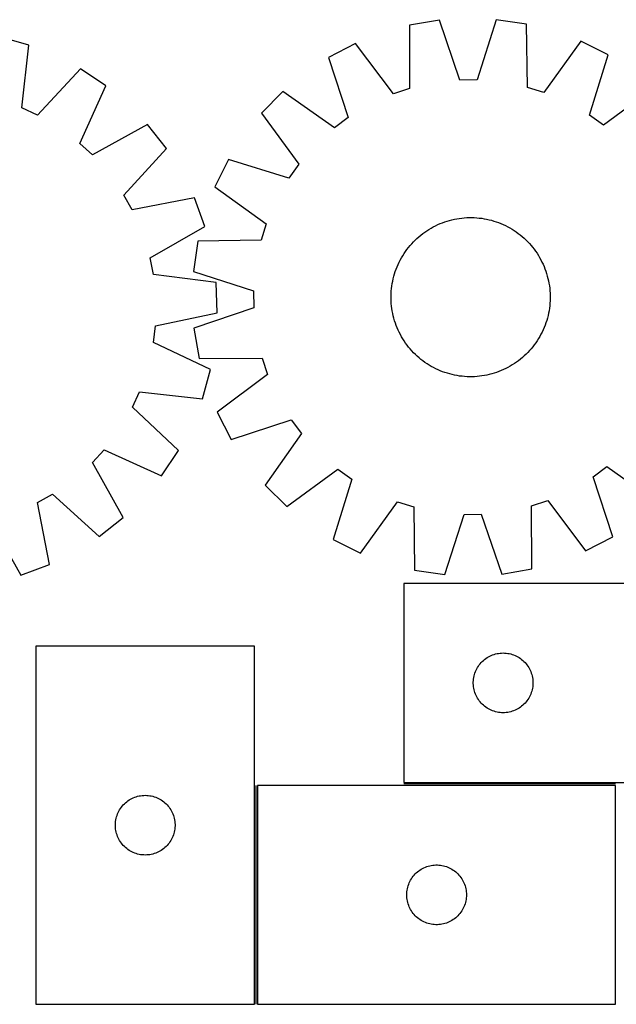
# Model space of a CAD drawing. Header units: millimetres. Extents: x 7 to 1493, y 7 to 501.
# Tile 3 of 4: x 939 to 1239, y 7 to 501. Entities that reach past the tile are written whole.
import ezdxf

# ---------------------------------------------------------------- set-up
doc = ezdxf.new("R2010")
doc.units = ezdxf.units.MM
doc.layers.add('COMMON', color=5, linetype='CONTINUOUS', true_color=0x0000ff)
doc.layers.add('CUT', color=7, linetype='CONTINUOUS', true_color=0x000000)

msp = doc.modelspace()

# ---------------------------------------------------------------- linework, layer by layer
at = {"layer": 'COMMON'}
for p, q in [((1057.684448, 6.77127), (1057.684448, 116.77127)), ((1238.434448, 117.521271), (1131.885878, 117.521271))]:
    msp.add_line(p, q, dxfattribs=at)
at = {"layer": 'CUT'}
for p, q in [((1149.923349, 501.171727), (1134.750824, 498.61731)), ((1160.198061, 471.11503), (1149.923349, 501.171727)), ((1178.46085, 501.448958), (1168.772001, 471.198323)), ((1193.680136, 499.189786), (1178.46085, 501.448958)), ((1134.750824, 498.61731), (1134.884142, 466.853226)), ((1194.163939, 467.429108), (1193.680136, 499.189786)), ((943.446161, 488.703716), (928.635092, 492.870581)), ((1220.906582, 490.634876), (1202.343978, 464.858831)), ((1234.682861, 483.783257), (1220.906582, 490.634876)), ((939.90707, 457.137126), (943.446161, 488.703716)), ((1107.695717, 489.535074), (1094.055147, 482.417111)), ((1126.75558, 464.124517), (1107.695717, 489.535074)), ((1094.055147, 482.417111), (1103.997581, 452.24887)), ((1225.328395, 453.427554), (1234.682861, 483.783257)), ((969.371206, 476.772333), (947.69611, 453.552406)), ((982.169738, 468.232537), (969.371206, 476.772333)), ((1168.772001, 471.198323), (1160.198061, 471.11503)), ((969.049249, 439.304566), (982.169738, 468.232537)), ((1071.130777, 465.418904), (1060.357395, 454.43415)), ((1097.110077, 447.14185), (1071.130777, 465.418904)), ((1134.884142, 466.853226), (1126.75558, 464.124517)), ((1202.343978, 464.858831), (1194.163939, 467.429108)), ((1257.933137, 467.233619), (1232.313816, 448.455304)), ((947.69611, 453.552406), (939.90707, 457.137126)), ((1060.357395, 454.43415), (1079.135711, 428.814829)), ((1103.997581, 452.24887), (1097.110077, 447.14185)), ((1232.313816, 448.455304), (1225.328395, 453.427554)), ((1003.13892, 448.873838), (975.349327, 433.488348)), ((1012.672106, 436.797045), (1003.13892, 448.873838)), ((975.349327, 433.488348), (969.049249, 439.304566)), ((991.254544, 413.339364), (1012.672106, 436.797045)), ((1043.807758, 431.183875), (1036.956139, 417.407596)), ((1074.163461, 421.829409), (1043.807758, 431.183875)), ((1079.135711, 428.814829), (1074.163461, 421.829409)), ((1036.956139, 417.407596), (1062.732184, 398.844992)), ((995.448965, 405.860981), (991.254544, 413.339364)), ((1026.632816, 411.905995), (995.448965, 405.860981)), ((1031.96748, 397.474366), (1026.632816, 411.905995)), ((1154.918321, 400.608608), (1156.134845, 400.923372)), ((1156.134845, 400.923372), (1157.360655, 401.199769)), ((1157.360655, 401.199769), (1158.594543, 401.437525)), ((1158.594543, 401.437525), (1159.83529, 401.636407)), ((1159.83529, 401.636407), (1161.081671, 401.796218)), ((1161.081671, 401.796218), (1162.332458, 401.9168)), ((1162.332458, 401.9168), (1163.586415, 401.998035)), ((1163.586415, 401.998035), (1164.842304, 402.039841)), ((1164.842304, 402.039841), (1166.098888, 402.042179)), ((1166.098888, 402.042179), (1167.354924, 402.005045)), ((1167.354924, 402.005045), (1168.609175, 401.928477)), ((1168.609175, 401.928477), (1169.860401, 401.812549)), ((1169.860401, 401.812549), (1171.107369, 401.657377)), ((1171.107369, 401.657377), (1172.348847, 401.463113)), ((1172.348847, 401.463113), (1173.583611, 401.229949)), ((1173.583611, 401.229949), (1174.810441, 400.958115)), ((1174.810441, 400.958115), (1176.028128, 400.64788)), ((1004.349347, 381.783176), (1031.96748, 397.474366)), ((1062.732184, 398.844992), (1060.161907, 390.664952)), ((1143.52193, 395.437396), (1144.581646, 396.112681)), ((1144.581646, 396.112681), (1145.66205, 396.754346)), ((1145.66205, 396.754346), (1146.762076, 397.361758)), ((1146.762076, 397.361758), (1147.880639, 397.934318)), ((1147.880639, 397.934318), (1149.016634, 398.47146)), ((1149.016634, 398.47146), (1150.168941, 398.972655)), ((1150.168941, 398.972655), (1151.336421, 399.437407)), ((1151.336421, 399.437407), (1152.517925, 399.865259)), ((1152.517925, 399.865259), (1153.712284, 400.255788)), ((1153.712284, 400.255788), (1154.918321, 400.608608)), ((1176.028128, 400.64788), (1177.235469, 400.299549)), ((1177.235469, 400.299549), (1178.431273, 399.913467)), ((1178.431273, 399.913467), (1179.61436, 399.490014)), ((1179.61436, 399.490014), (1180.783562, 399.029608)), ((1180.783562, 399.029608), (1181.937726, 398.532704)), ((1181.937726, 398.532704), (1183.075711, 397.999793)), ((1183.075711, 397.999793), (1184.196397, 397.431399)), ((1184.196397, 397.431399), (1185.298675, 396.828084)), ((1185.298675, 396.828084), (1186.381459, 396.190443)), ((1186.381459, 396.190443), (1187.44368, 395.519106)), ((1137.655098, 390.719231), (1138.569508, 391.581126)), ((1138.569508, 391.581126), (1139.510539, 392.413872)), ((1139.510539, 392.413872), (1140.477263, 393.21665)), ((1140.477263, 393.21665), (1141.468726, 393.988666)), ((1141.468726, 393.988666), (1142.483949, 394.729158)), ((1142.483949, 394.729158), (1143.52193, 395.437396)), ((1187.44368, 395.519106), (1188.484289, 394.814734)), ((1188.484289, 394.814734), (1189.502261, 394.078025)), ((1189.502261, 394.078025), (1190.496589, 393.309703)), ((1190.496589, 393.309703), (1191.466293, 392.510528)), ((1191.466293, 392.510528), (1192.410416, 391.681288)), ((1192.410416, 391.681288), (1193.328026, 390.822802)), ((1193.328026, 390.822802), (1194.218217, 389.935916)), ((1028.401229, 390.18115), (1026.142056, 374.961863)), ((1060.161907, 390.664952), (1028.401229, 390.18115)), ((1132.77628, 384.985303), (1133.51299, 386.003274)), ((1133.51299, 386.003274), (1134.281312, 386.997603)), ((1134.281312, 386.997603), (1135.080487, 387.967307)), ((1135.080487, 387.967307), (1135.909727, 388.91143)), ((1135.909727, 388.91143), (1136.768213, 389.82904)), ((1136.768213, 389.82904), (1137.655098, 390.719231)), ((1194.218217, 389.935916), (1195.080112, 389.021507)), ((1195.080112, 389.021507), (1195.912859, 388.080476)), ((1195.912859, 388.080476), (1196.715636, 387.113752)), ((1196.715636, 387.113752), (1197.487652, 386.122289)), ((1197.487652, 386.122289), (1198.228144, 385.107066)), ((1006.02753, 373.374664), (1004.349347, 381.783176)), ((1130.159616, 380.69741), (1130.762931, 381.799689)), ((1130.762931, 381.799689), (1131.400572, 382.882473)), ((1131.400572, 382.882473), (1132.071909, 383.944693)), ((1132.071909, 383.944693), (1132.77628, 384.985303)), ((1198.228144, 385.107066), (1198.936382, 384.069084)), ((1198.936382, 384.069084), (1199.611667, 383.009369)), ((1199.611667, 383.009369), (1200.253332, 381.928965)), ((1200.253332, 381.928965), (1200.860744, 380.828939)), ((1127.677548, 374.932287), (1128.101001, 376.115374)), ((1128.101001, 376.115374), (1128.561406, 377.284576)), ((1128.561406, 377.284576), (1129.05831, 378.438739)), ((1129.05831, 378.438739), (1129.591222, 379.576725)), ((1129.591222, 379.576725), (1130.159616, 380.69741)), ((1200.860744, 380.828939), (1201.433304, 379.710376)), ((1201.433304, 379.710376), (1201.970446, 378.574381)), ((1201.970446, 378.574381), (1202.471641, 377.422074)), ((1202.471641, 377.422074), (1202.936394, 376.254593)), ((1202.936394, 376.254593), (1203.364246, 375.07309)), ((1037.553147, 369.487474), (1006.02753, 373.374664)), ((1026.142056, 374.961863), (1056.392692, 365.273014)), ((1126.361066, 370.084624), (1126.632899, 371.311455)), ((1126.632899, 371.311455), (1126.943135, 372.529142)), ((1126.943135, 372.529142), (1127.291465, 373.736483)), ((1127.291465, 373.736483), (1127.677548, 374.932287)), ((1203.364246, 375.07309), (1203.754774, 373.878731)), ((1203.754774, 373.878731), (1204.107595, 372.672694)), ((1204.107595, 372.672694), (1204.422359, 371.45617)), ((1204.422359, 371.45617), (1204.698755, 370.230359)), ((1038.167095, 354.113677), (1037.553147, 369.487474)), ((1125.662538, 365.110188), (1125.778465, 366.361415)), ((1125.778465, 366.361415), (1125.933638, 367.608382)), ((1125.933638, 367.608382), (1126.127902, 368.849861)), ((1126.127902, 368.849861), (1126.361066, 370.084624)), ((1204.698755, 370.230359), (1204.936512, 368.996472)), ((1204.936512, 368.996472), (1205.135393, 367.755725)), ((1205.135393, 367.755725), (1205.295204, 366.509343)), ((1205.295204, 366.509343), (1205.415786, 365.258557)), ((1056.392692, 365.273014), (1056.475985, 356.699075)), ((1125.548836, 362.599901), (1125.585969, 363.855938)), ((1125.551173, 361.343318), (1125.548836, 362.599901)), ((1125.59298, 360.087428), (1125.551173, 361.343318)), ((1125.585969, 363.855938), (1125.662538, 365.110188)), ((1205.415786, 365.258557), (1205.497021, 364.0046)), ((1205.497021, 364.0046), (1205.538828, 362.74871)), ((1205.541165, 361.492127), (1205.504032, 360.23609)), ((1205.538828, 362.74871), (1205.541165, 361.492127)), ((1056.475985, 356.699075), (1026.419288, 346.424362)), ((1125.674215, 358.833472), (1125.59298, 360.087428)), ((1125.794797, 357.582685), (1125.674215, 358.833472)), ((1125.954608, 356.336303), (1125.794797, 357.582685)), ((1126.15349, 355.095557), (1125.954608, 356.336303)), ((1205.156363, 356.483646), (1204.962099, 355.242168)), ((1205.311536, 357.730614), (1205.156363, 356.483646)), ((1205.427463, 358.98184), (1205.311536, 357.730614)), ((1205.504032, 360.23609), (1205.427463, 358.98184)), ((1007.051845, 347.724941), (1038.167095, 354.113677)), ((1126.391246, 353.861669), (1126.15349, 355.095557)), ((1126.667643, 352.635858), (1126.391246, 353.861669)), ((1126.982406, 351.419334), (1126.667643, 352.635858)), ((1127.335227, 350.213298), (1126.982406, 351.419334)), ((1204.146866, 351.562887), (1203.798536, 350.355546)), ((1204.457102, 352.780573), (1204.146866, 351.562887)), ((1204.728935, 354.007404), (1204.457102, 352.780573)), ((1204.962099, 355.242168), (1204.728935, 354.007404)), ((1006.04952, 339.209384), (1007.051845, 347.724941)), ((1026.419288, 346.424362), (1028.973705, 331.251838)), ((1127.725756, 349.018938), (1127.335227, 350.213298)), ((1128.153607, 347.837435), (1127.725756, 349.018938)), ((1128.61836, 346.669954), (1128.153607, 347.837435)), ((1129.119555, 345.517648), (1128.61836, 346.669954)), ((1202.528595, 346.807453), (1202.031691, 345.653289)), ((1202.989, 347.976655), (1202.528595, 346.807453)), ((1203.412453, 349.159742), (1202.989, 347.976655)), ((1203.798536, 350.355546), (1203.412453, 349.159742)), ((1129.656697, 344.381652), (1129.119555, 345.517648)), ((1130.229257, 343.26309), (1129.656697, 344.381652)), ((1130.836669, 342.163064), (1130.229257, 343.26309)), ((1131.478334, 341.08266), (1130.836669, 342.163064)), ((1200.32707, 342.29234), (1199.689429, 341.209556)), ((1200.930385, 343.394618), (1200.32707, 342.29234)), ((1201.498779, 344.515303), (1200.930385, 343.394618)), ((1202.031691, 345.653289), (1201.498779, 344.515303)), ((1034.830955, 325.770495), (1006.04952, 339.209384)), ((1132.153619, 340.022944), (1131.478334, 341.08266)), ((1132.861857, 338.984962), (1132.153619, 340.022944)), ((1133.602349, 337.969739), (1132.861857, 338.984962)), ((1134.374365, 336.978277), (1133.602349, 337.969739)), ((1135.177142, 336.011553), (1134.374365, 336.978277)), ((1196.808689, 337.094426), (1196.009514, 336.124722)), ((1197.577011, 338.088754), (1196.808689, 337.094426)), ((1198.313721, 339.106725), (1197.577011, 338.088754)), ((1199.018092, 340.147335), (1198.313721, 339.106725)), ((1199.689429, 341.209556), (1199.018092, 340.147335)), ((1136.009889, 335.070522), (1135.177142, 336.011553)), ((1136.871784, 334.156112), (1136.009889, 335.070522)), ((1137.761975, 333.269227), (1136.871784, 334.156112)), ((1138.679585, 332.41074), (1137.761975, 333.269227)), ((1139.623708, 331.5815), (1138.679585, 332.41074)), ((1140.593412, 330.782325), (1139.623708, 331.5815)), ((1191.579462, 331.678156), (1190.612738, 330.875378)), ((1192.520493, 332.510903), (1191.579462, 331.678156)), ((1193.434903, 333.372797), (1192.520493, 332.510903)), ((1194.321788, 334.262989), (1193.434903, 333.372797)), ((1195.180274, 335.180599), (1194.321788, 334.262989)), ((1196.009514, 336.124722), (1195.180274, 335.180599)), ((1028.973705, 331.251838), (1060.737788, 331.385155)), ((1060.737788, 331.385155), (1063.466497, 323.256593)), ((1141.58774, 330.014004), (1140.593412, 330.782325)), ((1142.605712, 329.277294), (1141.58774, 330.014004)), ((1143.646321, 328.572923), (1142.605712, 329.277294)), ((1144.708542, 327.901586), (1143.646321, 328.572923)), ((1145.791326, 327.263945), (1144.708542, 327.901586)), ((1146.893605, 326.66063), (1145.791326, 327.263945)), ((1148.01429, 326.092236), (1146.893605, 326.66063)), ((1184.327925, 326.730271), (1183.209362, 326.157711)), ((1185.427951, 327.337683), (1184.327925, 326.730271)), ((1186.508355, 327.979348), (1185.427951, 327.337683)), ((1187.568071, 328.654632), (1186.508355, 327.979348)), ((1188.606052, 329.36287), (1187.568071, 328.654632)), ((1189.621275, 330.103363), (1188.606052, 329.36287)), ((1190.612738, 330.875378), (1189.621275, 330.103363)), ((1030.66409, 310.959425), (1034.830955, 325.770495)), ((1063.466497, 323.256593), (1038.055941, 304.196731)), ((1149.152275, 325.559324), (1148.01429, 326.092236)), ((1150.306439, 325.06242), (1149.152275, 325.559324)), ((1151.475641, 324.602014), (1150.306439, 325.06242)), ((1152.658728, 324.178561), (1151.475641, 324.602014)), ((1153.854532, 323.792479), (1152.658728, 324.178561)), ((1155.061873, 323.444148), (1153.854532, 323.792479)), ((1156.27956, 323.133913), (1155.061873, 323.444148)), ((1157.50639, 322.862079), (1156.27956, 323.133913)), ((1158.741154, 322.628915), (1157.50639, 322.862079)), ((1159.982632, 322.434651), (1158.741154, 322.628915)), ((1161.2296, 322.279479), (1159.982632, 322.434651)), ((1162.480826, 322.163551), (1161.2296, 322.279479)), ((1163.735077, 322.086983), (1162.480826, 322.163551)), ((1164.991113, 322.049849), (1163.735077, 322.086983)), ((1166.247697, 322.052187), (1164.991113, 322.049849)), ((1167.503586, 322.093994), (1166.247697, 322.052187)), ((1168.757543, 322.175228), (1167.503586, 322.093994)), ((1170.00833, 322.29581), (1168.757543, 322.175228)), ((1171.254711, 322.455621), (1170.00833, 322.29581)), ((1172.495458, 322.654503), (1171.254711, 322.455621)), ((1173.729346, 322.89226), (1172.495458, 322.654503)), ((1174.955156, 323.168656), (1173.729346, 322.89226)), ((1176.17168, 323.48342), (1174.955156, 323.168656)), ((1177.377717, 323.83624), (1176.17168, 323.48342)), ((1178.572076, 324.226769), (1177.377717, 323.83624)), ((1179.75358, 324.654621), (1178.572076, 324.226769)), ((1180.921061, 325.119374), (1179.75358, 324.654621)), ((1182.073367, 325.620568), (1180.921061, 325.119374)), ((1183.209362, 326.157711), (1182.073367, 325.620568)), ((995.512781, 306.709476), (999.097501, 314.498517)), ((999.097501, 314.498517), (1030.66409, 310.959425)), ((1018.732707, 285.034381), (995.512781, 306.709476)), ((1038.055941, 304.196731), (1045.173904, 290.556161)), ((1045.173904, 290.556161), (1075.342145, 300.498595)), ((1075.342145, 300.498595), (1080.449165, 293.61109)), ((1080.449165, 293.61109), (1062.172111, 267.63179)), ((975.448723, 279.056259), (981.26494, 285.356338)), ((981.26494, 285.356338), (1010.192911, 272.235849)), ((1010.192911, 272.235849), (1018.732707, 285.034381)), ((990.834212, 251.266667), (975.448723, 279.056259)), ((1073.156864, 256.858409), (1098.776185, 275.636725)), ((1098.776185, 275.636725), (1105.761606, 270.664475)), ((1227.09242, 271.843159), (1233.979924, 276.950179)), ((1233.979924, 276.950179), (1259.959225, 258.673125)), ((1062.172111, 267.63179), (1073.156864, 256.858409)), ((1105.761606, 270.664475), (1096.40714, 240.308772)), ((1237.034854, 241.674918), (1227.09242, 271.843159)), ((947.821355, 258.956622), (955.299738, 263.151042)), ((955.299738, 263.151042), (978.75742, 241.733481)), ((953.866369, 227.772771), (947.821355, 258.956622)), ((1110.183419, 233.457153), (1128.746023, 259.233198)), ((1128.746023, 259.233198), (1136.926062, 256.662921)), ((1196.205859, 257.238802), (1204.334421, 259.967511)), ((1196.339177, 225.474719), (1196.205859, 257.238802)), ((1204.334421, 259.967511), (1223.394284, 234.556954)), ((1136.926062, 256.662921), (1137.409865, 224.902242)), ((1152.629151, 222.64307), (1162.318, 252.893706)), ((1162.318, 252.893706), (1170.89194, 252.976998)), ((1170.89194, 252.976998), (1181.166652, 222.920301)), ((923.74355, 250.05624), (939.434741, 222.438107)), ((978.75742, 241.733481), (990.834212, 251.266667)), ((1096.40714, 240.308772), (1110.183419, 233.457153)), ((1223.394284, 234.556954), (1237.034854, 241.674918)), ((939.434741, 222.438107), (953.866369, 227.772771)), ((1137.409865, 224.902242), (1152.629151, 222.64307)), ((1181.166652, 222.920301), (1196.339177, 225.474719)), ((1306.885878, 218.271271), (1131.885878, 218.271271)), ((1131.885878, 218.271271), (1131.885878, 118.271271)), ((1056.934447, 186.77127), (946.934447, 186.77127)), ((946.934447, 186.77127), (946.934447, 6.77127)), ((1056.934447, 6.77127), (1056.934447, 186.77127)), ((1178.817597, 182.954106), (1179.577519, 183.09259)), ((1179.577519, 183.09259), (1180.343563, 183.191769)), ((1180.343563, 183.191769), (1181.113697, 183.251383)), ((1181.113697, 183.251383), (1181.885878, 183.271271)), ((1181.885878, 183.271271), (1182.658059, 183.251383)), ((1182.658059, 183.251383), (1183.428193, 183.191769)), ((1183.428193, 183.191769), (1184.194237, 183.09259)), ((1184.194237, 183.09259), (1184.954159, 182.954106)), ((1170.367671, 177.880169), (1170.877597, 178.460371)), ((1170.877597, 178.460371), (1171.416716, 179.013554)), ((1171.416716, 179.013554), (1171.983596, 179.53825)), ((1171.983596, 179.53825), (1172.576736, 180.033068)), ((1172.576736, 180.033068), (1173.194561, 180.496696)), ((1173.194561, 180.496696), (1173.835435, 180.927905)), ((1173.835435, 180.927905), (1174.497657, 181.32555)), ((1174.497657, 181.32555), (1175.179471, 181.688577)), ((1175.179471, 181.688577), (1175.879069, 182.016025)), ((1175.879069, 182.016025), (1176.594597, 182.307023)), ((1176.594597, 182.307023), (1177.324155, 182.560802)), ((1177.324155, 182.560802), (1178.065811, 182.776687)), ((1178.065811, 182.776687), (1178.817597, 182.954106)), ((1184.954159, 182.954106), (1185.705945, 182.776687)), ((1185.705945, 182.776687), (1186.4476, 182.560802)), ((1186.4476, 182.560802), (1187.177159, 182.307023)), ((1187.177159, 182.307023), (1187.892686, 182.016025)), ((1187.892686, 182.016025), (1188.592285, 181.688577)), ((1188.592285, 181.688577), (1189.274099, 181.32555)), ((1189.274099, 181.32555), (1189.936321, 180.927905)), ((1189.936321, 180.927905), (1190.577194, 180.496696)), ((1190.577194, 180.496696), (1191.19502, 180.033068)), ((1191.19502, 180.033068), (1191.78816, 179.53825)), ((1191.78816, 179.53825), (1192.35504, 179.013554)), ((1192.35504, 179.013554), (1192.894158, 178.460371)), ((1192.894158, 178.460371), (1193.404085, 177.880169)), ((1167.48363, 172.463556), (1167.718539, 173.199407)), ((1167.718539, 173.199407), (1167.991018, 173.92219)), ((1167.991018, 173.92219), (1168.300344, 174.629987)), ((1168.300344, 174.629987), (1168.645696, 175.320922)), ((1168.645696, 175.320922), (1169.026158, 175.993163)), ((1169.026158, 175.993163), (1169.440723, 176.644927)), ((1169.440723, 176.644927), (1169.888289, 177.274485)), ((1169.888289, 177.274485), (1170.367671, 177.880169)), ((1193.404085, 177.880169), (1193.883467, 177.274485)), ((1193.883467, 177.274485), (1194.331033, 176.644927)), ((1194.331033, 176.644927), (1194.745597, 175.993163)), ((1194.745597, 175.993163), (1195.12606, 175.320922)), ((1195.12606, 175.320922), (1195.471412, 174.629987)), ((1195.471412, 174.629987), (1195.780737, 173.92219)), ((1195.780737, 173.92219), (1196.053216, 173.199407)), ((1196.053216, 173.199407), (1196.288126, 172.463556)), ((1166.890851, 168.65749), (1166.930615, 169.428903)), ((1166.890851, 167.885052), (1166.890851, 168.65749)), ((1166.930615, 169.428903), (1167.010038, 170.197246)), ((1167.010038, 170.197246), (1167.128909, 170.960483)), ((1167.128909, 170.960483), (1167.286912, 171.716587)), ((1167.286912, 171.716587), (1167.48363, 172.463556)), ((1196.288126, 172.463556), (1196.484843, 171.716587)), ((1196.484843, 171.716587), (1196.642847, 170.960483)), ((1196.642847, 170.960483), (1196.761718, 170.197246)), ((1196.761718, 170.197246), (1196.841141, 169.428903)), ((1196.841141, 169.428903), (1196.880905, 168.65749)), ((1196.880905, 168.65749), (1196.880905, 167.885052)), ((1166.930615, 167.113639), (1166.890851, 167.885052)), ((1167.010038, 166.345296), (1166.930615, 167.113639)), ((1167.128909, 165.58206), (1167.010038, 166.345296)), ((1167.286912, 164.825955), (1167.128909, 165.58206)), ((1167.48363, 164.078987), (1167.286912, 164.825955)), ((1167.718539, 163.343135), (1167.48363, 164.078987)), ((1167.991018, 162.620353), (1167.718539, 163.343135)), ((1196.053216, 163.343135), (1195.780737, 162.620353)), ((1196.288126, 164.078987), (1196.053216, 163.343135)), ((1196.484843, 164.825955), (1196.288126, 164.078987)), ((1196.642847, 165.58206), (1196.484843, 164.825955)), ((1196.761718, 166.345296), (1196.642847, 165.58206)), ((1196.841141, 167.113639), (1196.761718, 166.345296)), ((1196.880905, 167.885052), (1196.841141, 167.113639)), ((1168.300344, 161.912555), (1167.991018, 162.620353)), ((1168.645696, 161.22162), (1168.300344, 161.912555)), ((1169.026158, 160.549379), (1168.645696, 161.22162)), ((1169.440723, 159.897615), (1169.026158, 160.549379)), ((1169.888289, 159.268057), (1169.440723, 159.897615)), ((1170.367671, 158.662373), (1169.888289, 159.268057)), ((1170.877597, 158.082171), (1170.367671, 158.662373)), ((1193.404085, 158.662373), (1192.894158, 158.082171)), ((1193.883467, 159.268057), (1193.404085, 158.662373)), ((1194.331033, 159.897615), (1193.883467, 159.268057)), ((1194.745597, 160.549379), (1194.331033, 159.897615)), ((1195.12606, 161.22162), (1194.745597, 160.549379)), ((1195.471412, 161.912555), (1195.12606, 161.22162)), ((1195.780737, 162.620353), (1195.471412, 161.912555)), ((1171.416716, 157.528988), (1170.877597, 158.082171)), ((1171.983596, 157.004292), (1171.416716, 157.528988)), ((1172.576736, 156.509474), (1171.983596, 157.004292)), ((1173.194561, 156.045846), (1172.576736, 156.509474)), ((1173.835435, 155.614638), (1173.194561, 156.045846)), ((1174.497657, 155.216993), (1173.835435, 155.614638)), ((1175.179471, 154.853965), (1174.497657, 155.216993)), ((1175.879069, 154.526518), (1175.179471, 154.853965)), ((1176.594597, 154.235519), (1175.879069, 154.526518)), ((1177.324155, 153.98174), (1176.594597, 154.235519)), ((1178.065811, 153.765855), (1177.324155, 153.98174)), ((1178.817597, 153.588436), (1178.065811, 153.765855)), ((1179.577519, 153.449953), (1178.817597, 153.588436)), ((1180.343563, 153.350773), (1179.577519, 153.449953)), ((1181.113697, 153.29116), (1180.343563, 153.350773)), ((1183.428193, 153.350773), (1182.658059, 153.29116)), ((1184.194237, 153.449953), (1183.428193, 153.350773)), ((1184.954159, 153.588436), (1184.194237, 153.449953)), ((1185.705945, 153.765855), (1184.954159, 153.588436)), ((1186.4476, 153.98174), (1185.705945, 153.765855)), ((1187.177159, 154.235519), (1186.4476, 153.98174)), ((1187.892686, 154.526518), (1187.177159, 154.235519)), ((1188.592285, 154.853965), (1187.892686, 154.526518)), ((1189.274099, 155.216993), (1188.592285, 154.853965)), ((1189.936321, 155.614638), (1189.274099, 155.216993)), ((1190.577194, 156.045846), (1189.936321, 155.614638)), ((1191.19502, 156.509474), (1190.577194, 156.045846)), ((1191.78816, 157.004292), (1191.19502, 156.509474)), ((1192.35504, 157.528988), (1191.78816, 157.004292)), ((1192.894158, 158.082171), (1192.35504, 157.528988)), ((1181.885878, 153.271271), (1181.113697, 153.29116)), ((1182.658059, 153.29116), (1181.885878, 153.271271)), ((1238.434448, 116.77127), (1058.434448, 116.77127)), ((1058.434448, 116.77127), (1058.434448, 6.77127)), ((1131.885878, 118.271271), (1381.885878, 118.271271)), ((1238.434448, 6.77127), (1238.434448, 116.77127)), ((992.625305, 108.533067), (993.243131, 108.996695)), ((993.243131, 108.996695), (993.884005, 109.427904)), ((993.884005, 109.427904), (994.546226, 109.825549)), ((994.546226, 109.825549), (995.228041, 110.188576)), ((995.228041, 110.188576), (995.927639, 110.516024)), ((995.927639, 110.516024), (996.643166, 110.807022)), ((996.643166, 110.807022), (997.372725, 111.060801)), ((997.372725, 111.060801), (998.114381, 111.276686)), ((998.114381, 111.276686), (998.866166, 111.454105)), ((998.866166, 111.454105), (999.626089, 111.592589)), ((999.626089, 111.592589), (1000.392133, 111.691768)), ((1000.392133, 111.691768), (1001.162266, 111.751382)), ((1001.162266, 111.751382), (1001.934447, 111.77127)), ((1001.934447, 111.77127), (1002.706629, 111.751382)), ((1002.706629, 111.751382), (1003.476762, 111.691768)), ((1003.476762, 111.691768), (1004.242806, 111.592589)), ((1004.242806, 111.592589), (1005.002728, 111.454105)), ((1005.002728, 111.454105), (1005.754514, 111.276686)), ((1005.754514, 111.276686), (1006.49617, 111.060801)), ((1006.49617, 111.060801), (1007.225729, 110.807022)), ((1007.225729, 110.807022), (1007.941256, 110.516024)), ((1007.941256, 110.516024), (1008.640854, 110.188576)), ((1008.640854, 110.188576), (1009.322669, 109.825549)), ((1009.322669, 109.825549), (1009.98489, 109.427904)), ((1009.98489, 109.427904), (1010.625764, 108.996695)), ((1010.625764, 108.996695), (1011.24359, 108.533067)), ((988.694266, 103.820921), (989.074728, 104.493162)), ((989.074728, 104.493162), (989.489292, 105.144926)), ((989.489292, 105.144926), (989.936859, 105.774484)), ((989.936859, 105.774484), (990.416241, 106.380168)), ((990.416241, 106.380168), (990.926167, 106.96037)), ((990.926167, 106.96037), (991.465285, 107.513553)), ((991.465285, 107.513553), (992.032166, 108.038249)), ((992.032166, 108.038249), (992.625305, 108.533067)), ((1011.24359, 108.533067), (1011.836729, 108.038249)), ((1011.836729, 108.038249), (1012.40361, 107.513553)), ((1012.40361, 107.513553), (1012.942728, 106.96037)), ((1012.942728, 106.96037), (1013.452654, 106.380168)), ((1013.452654, 106.380168), (1013.932036, 105.774484)), ((1013.932036, 105.774484), (1014.379603, 105.144926)), ((1014.379603, 105.144926), (1014.794167, 104.493162)), ((1014.794167, 104.493162), (1015.174629, 103.820921)), ((987.058607, 98.697245), (987.177478, 99.460482)), ((987.177478, 99.460482), (987.335482, 100.216586)), ((987.335482, 100.216586), (987.532199, 100.963555)), ((987.532199, 100.963555), (987.767109, 101.699406)), ((987.767109, 101.699406), (988.039588, 102.422189)), ((988.039588, 102.422189), (988.348914, 103.129986)), ((988.348914, 103.129986), (988.694266, 103.820921)), ((1015.174629, 103.820921), (1015.519981, 103.129986)), ((1015.519981, 103.129986), (1015.829307, 102.422189)), ((1015.829307, 102.422189), (1016.101786, 101.699406)), ((1016.101786, 101.699406), (1016.336696, 100.963555)), ((1016.336696, 100.963555), (1016.533413, 100.216586)), ((1016.533413, 100.216586), (1016.691417, 99.460482)), ((1016.691417, 99.460482), (1016.810288, 98.697245)), ((986.93942, 97.157489), (986.979185, 97.928902)), ((986.93942, 96.385051), (986.93942, 97.157489)), ((986.979185, 95.613638), (986.93942, 96.385051)), ((986.979185, 97.928902), (987.058607, 98.697245)), ((987.058607, 94.845295), (986.979185, 95.613638)), ((987.177478, 94.082059), (987.058607, 94.845295)), ((987.335482, 93.325954), (987.177478, 94.082059)), ((1016.691417, 94.082059), (1016.533413, 93.325954)), ((1016.810288, 94.845295), (1016.691417, 94.082059)), ((1016.810288, 98.697245), (1016.88971, 97.928902)), ((1016.88971, 95.613638), (1016.810288, 94.845295)), ((1016.88971, 97.928902), (1016.929475, 97.157489)), ((1016.929475, 96.385051), (1016.88971, 95.613638)), ((1016.929475, 97.157489), (1016.929475, 96.385051)), ((987.532199, 92.578986), (987.335482, 93.325954)), ((987.767109, 91.843134), (987.532199, 92.578986)), ((988.039588, 91.120352), (987.767109, 91.843134)), ((988.348914, 90.412554), (988.039588, 91.120352)), ((988.694266, 89.721619), (988.348914, 90.412554)), ((989.074728, 89.049378), (988.694266, 89.721619)), ((989.489292, 88.397614), (989.074728, 89.049378)), ((1014.794167, 89.049378), (1014.379603, 88.397614)), ((1015.174629, 89.721619), (1014.794167, 89.049378)), ((1015.519981, 90.412554), (1015.174629, 89.721619)), ((1015.829307, 91.120352), (1015.519981, 90.412554)), ((1016.101786, 91.843134), (1015.829307, 91.120352)), ((1016.336696, 92.578986), (1016.101786, 91.843134)), ((1016.533413, 93.325954), (1016.336696, 92.578986)), ((989.936859, 87.768056), (989.489292, 88.397614)), ((990.416241, 87.162372), (989.936859, 87.768056)), ((990.926167, 86.58217), (990.416241, 87.162372)), ((991.465285, 86.028987), (990.926167, 86.58217)), ((992.032166, 85.504291), (991.465285, 86.028987)), ((992.625305, 85.009473), (992.032166, 85.504291)), ((993.243131, 84.545845), (992.625305, 85.009473)), ((993.884005, 84.114637), (993.243131, 84.545845)), ((994.546226, 83.716992), (993.884005, 84.114637)), ((1009.98489, 84.114637), (1009.322669, 83.716992)), ((1010.625764, 84.545845), (1009.98489, 84.114637)), ((1011.24359, 85.009473), (1010.625764, 84.545845)), ((1011.836729, 85.504291), (1011.24359, 85.009473)), ((1012.40361, 86.028987), (1011.836729, 85.504291)), ((1012.942728, 86.58217), (1012.40361, 86.028987)), ((1013.452654, 87.162372), (1012.942728, 86.58217)), ((1013.932036, 87.768056), (1013.452654, 87.162372)), ((1014.379603, 88.397614), (1013.932036, 87.768056)), ((995.228041, 83.353964), (994.546226, 83.716992)), ((995.927639, 83.026517), (995.228041, 83.353964)), ((996.643166, 82.735518), (995.927639, 83.026517)), ((997.372725, 82.481739), (996.643166, 82.735518)), ((998.114381, 82.265854), (997.372725, 82.481739)), ((998.866166, 82.088435), (998.114381, 82.265854)), ((999.626089, 81.949952), (998.866166, 82.088435)), ((1000.392133, 81.850772), (999.626089, 81.949952)), ((1001.162266, 81.791159), (1000.392133, 81.850772)), ((1001.934447, 81.77127), (1001.162266, 81.791159)), ((1002.706629, 81.791159), (1001.934447, 81.77127)), ((1003.476762, 81.850772), (1002.706629, 81.791159)), ((1004.242806, 81.949952), (1003.476762, 81.850772)), ((1005.002728, 82.088435), (1004.242806, 81.949952)), ((1005.754514, 82.265854), (1005.002728, 82.088435)), ((1006.49617, 82.481739), (1005.754514, 82.265854)), ((1007.225729, 82.735518), (1006.49617, 82.481739)), ((1007.941256, 83.026517), (1007.225729, 82.735518)), ((1008.640854, 83.353964), (1007.941256, 83.026517)), ((1009.322669, 83.716992), (1008.640854, 83.353964)), ((1139.431234, 73.768859), (1140.060793, 74.216425)), ((1140.060793, 74.216425), (1140.712556, 74.63099)), ((1140.712556, 74.63099), (1141.384797, 75.011452)), ((1141.384797, 75.011452), (1142.075733, 75.356804)), ((1142.075733, 75.356804), (1142.78353, 75.66613)), ((1142.78353, 75.66613), (1143.506313, 75.938609)), ((1143.506313, 75.938609), (1144.242164, 76.173518)), ((1144.242164, 76.173518), (1144.989132, 76.370236)), ((1144.989132, 76.370236), (1145.745237, 76.528239)), ((1145.745237, 76.528239), (1146.508473, 76.64711)), ((1146.508473, 76.64711), (1147.276817, 76.726533)), ((1147.276817, 76.726533), (1148.04823, 76.766297)), ((1148.04823, 76.766297), (1148.820667, 76.766297)), ((1148.820667, 76.766297), (1149.59208, 76.726533)), ((1149.59208, 76.726533), (1150.360424, 76.64711)), ((1150.360424, 76.64711), (1151.12366, 76.528239)), ((1151.12366, 76.528239), (1151.879765, 76.370236)), ((1151.879765, 76.370236), (1152.626733, 76.173518)), ((1152.626733, 76.173518), (1153.362584, 75.938609)), ((1153.362584, 75.938609), (1154.085367, 75.66613)), ((1154.085367, 75.66613), (1154.793164, 75.356804)), ((1154.793164, 75.356804), (1155.4841, 75.011452)), ((1155.4841, 75.011452), (1156.156341, 74.63099)), ((1156.156341, 74.63099), (1156.808104, 74.216425)), ((1156.808104, 74.216425), (1157.437663, 73.768859)), ((1135.38017, 69.159491), (1135.777815, 69.821713)), ((1135.777815, 69.821713), (1136.209023, 70.462587)), ((1136.209023, 70.462587), (1136.672651, 71.080412)), ((1136.672651, 71.080412), (1137.16747, 71.673552)), ((1137.16747, 71.673552), (1137.692166, 72.240432)), ((1137.692166, 72.240432), (1138.245348, 72.779551)), ((1138.245348, 72.779551), (1138.825551, 73.289477)), ((1138.825551, 73.289477), (1139.431234, 73.768859)), ((1157.437663, 73.768859), (1158.043346, 73.289477)), ((1158.043346, 73.289477), (1158.623549, 72.779551)), ((1158.623549, 72.779551), (1159.176731, 72.240432)), ((1159.176731, 72.240432), (1159.701427, 71.673552)), ((1159.701427, 71.673552), (1160.196246, 71.080412)), ((1160.196246, 71.080412), (1160.659874, 70.462587)), ((1160.659874, 70.462587), (1161.091082, 69.821713)), ((1161.091082, 69.821713), (1161.488727, 69.159491)), ((1133.61313, 64.079629), (1133.751613, 64.839551)), ((1133.751613, 64.839551), (1133.929033, 65.591337)), ((1133.929033, 65.591337), (1134.144918, 66.332993)), ((1134.144918, 66.332993), (1134.398696, 67.062551)), ((1134.398696, 67.062551), (1134.689695, 67.778079)), ((1134.689695, 67.778079), (1135.017142, 68.477677)), ((1135.017142, 68.477677), (1135.38017, 69.159491)), ((1161.488727, 69.159491), (1161.851755, 68.477677)), ((1161.851755, 68.477677), (1162.179202, 67.778079)), ((1162.179202, 67.778079), (1162.470201, 67.062551)), ((1162.470201, 67.062551), (1162.723979, 66.332993)), ((1162.723979, 66.332993), (1162.939864, 65.591337)), ((1162.939864, 65.591337), (1163.117284, 64.839551)), ((1163.117284, 64.839551), (1163.255767, 64.079629)), ((1133.434448, 61.77127), (1133.454337, 62.543451)), ((1133.454337, 60.999089), (1133.434448, 61.77127)), ((1133.454337, 62.543451), (1133.51395, 63.313585)), ((1133.51395, 60.228955), (1133.454337, 60.999089)), ((1133.51395, 63.313585), (1133.61313, 64.079629)), ((1133.61313, 59.462912), (1133.51395, 60.228955)), ((1133.751613, 58.702989), (1133.61313, 59.462912)), ((1163.255767, 59.462912), (1163.117284, 58.702989)), ((1163.255767, 64.079629), (1163.354947, 63.313585)), ((1163.354947, 60.228955), (1163.255767, 59.462912)), ((1163.354947, 63.313585), (1163.41456, 62.543451)), ((1163.41456, 60.999089), (1163.354947, 60.228955)), ((1163.41456, 62.543451), (1163.434448, 61.77127)), ((1163.434448, 61.77127), (1163.41456, 60.999089)), ((1133.929033, 57.951203), (1133.751613, 58.702989)), ((1134.144918, 57.209548), (1133.929033, 57.951203)), ((1134.398696, 56.479989), (1134.144918, 57.209548)), ((1134.689695, 55.764462), (1134.398696, 56.479989)), ((1135.017142, 55.064863), (1134.689695, 55.764462)), ((1135.38017, 54.383049), (1135.017142, 55.064863)), ((1161.851755, 55.064863), (1161.488727, 54.383049)), ((1162.179202, 55.764462), (1161.851755, 55.064863)), ((1162.470201, 56.479989), (1162.179202, 55.764462)), ((1162.723979, 57.209548), (1162.470201, 56.479989)), ((1162.939864, 57.951203), (1162.723979, 57.209548)), ((1163.117284, 58.702989), (1162.939864, 57.951203)), ((1135.777815, 53.720827), (1135.38017, 54.383049)), ((1136.209023, 53.079954), (1135.777815, 53.720827)), ((1136.672651, 52.462128), (1136.209023, 53.079954)), ((1137.16747, 51.868988), (1136.672651, 52.462128)), ((1137.692166, 51.302108), (1137.16747, 51.868988)), ((1138.245348, 50.76299), (1137.692166, 51.302108)), ((1138.825551, 50.253063), (1138.245348, 50.76299)), ((1139.431234, 49.773681), (1138.825551, 50.253063)), ((1140.060793, 49.326115), (1139.431234, 49.773681)), ((1157.437663, 49.773681), (1156.808104, 49.326115)), ((1158.043346, 50.253063), (1157.437663, 49.773681)), ((1158.623549, 50.76299), (1158.043346, 50.253063)), ((1159.176731, 51.302108), (1158.623549, 50.76299)), ((1159.701427, 51.868988), (1159.176731, 51.302108)), ((1160.196246, 52.462128), (1159.701427, 51.868988)), ((1160.659874, 53.079954), (1160.196246, 52.462128)), ((1161.091082, 53.720827), (1160.659874, 53.079954)), ((1161.488727, 54.383049), (1161.091082, 53.720827)), ((1140.712556, 48.911551), (1140.060793, 49.326115)), ((1141.384797, 48.531088), (1140.712556, 48.911551)), ((1142.075733, 48.185736), (1141.384797, 48.531088)), ((1142.78353, 47.876411), (1142.075733, 48.185736)), ((1143.506313, 47.603932), (1142.78353, 47.876411)), ((1144.242164, 47.369022), (1143.506313, 47.603932)), ((1144.989132, 47.172305), (1144.242164, 47.369022)), ((1145.745237, 47.014301), (1144.989132, 47.172305)), ((1146.508473, 46.89543), (1145.745237, 47.014301)), ((1147.276817, 46.816007), (1146.508473, 46.89543)), ((1148.04823, 46.776243), (1147.276817, 46.816007)), ((1148.820667, 46.776243), (1148.04823, 46.776243)), ((1149.59208, 46.816007), (1148.820667, 46.776243)), ((1150.360424, 46.89543), (1149.59208, 46.816007)), ((1151.12366, 47.014301), (1150.360424, 46.89543)), ((1151.879765, 47.172305), (1151.12366, 47.014301)), ((1152.626733, 47.369022), (1151.879765, 47.172305)), ((1153.362584, 47.603932), (1152.626733, 47.369022)), ((1154.085367, 47.876411), (1153.362584, 47.603932)), ((1154.793164, 48.185736), (1154.085367, 47.876411)), ((1155.4841, 48.531088), (1154.793164, 48.185736)), ((1156.156341, 48.911551), (1155.4841, 48.531088)), ((1156.808104, 49.326115), (1156.156341, 48.911551)), ((946.934447, 6.77127), (1056.934447, 6.77127)), ((1058.434448, 6.77127), (1238.434448, 6.77127))]:
    msp.add_line(p, q, dxfattribs=at)

doc.saveas('drawing.dxf')
